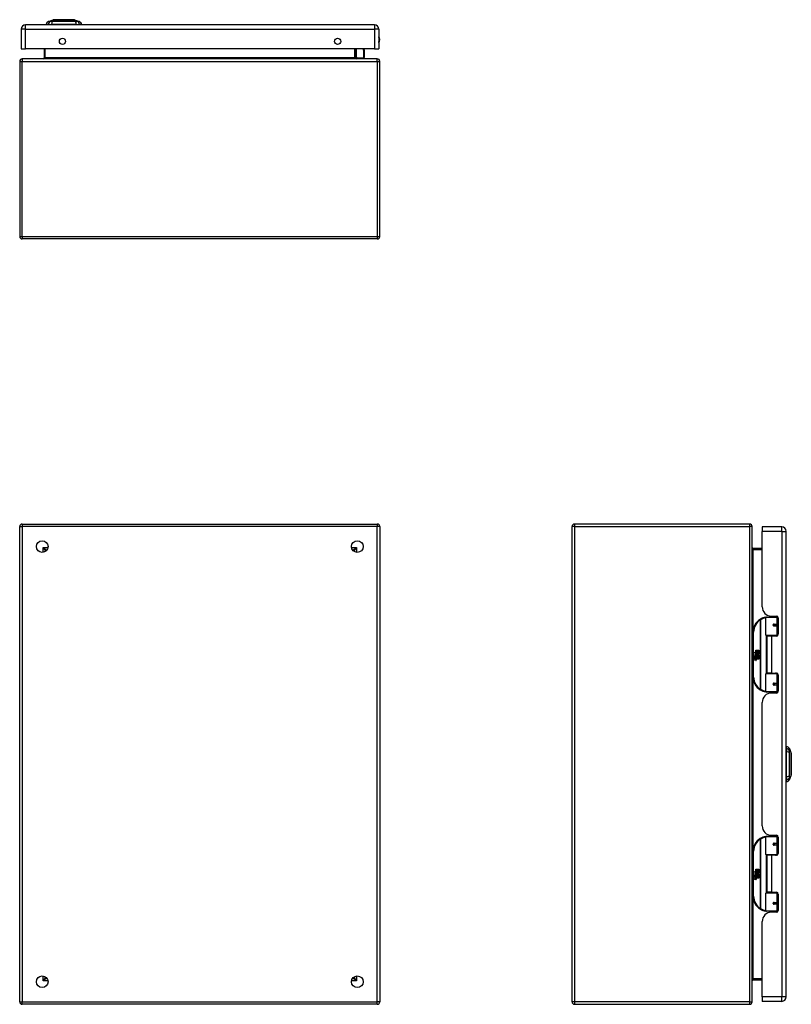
# Model space of a CAD drawing. Header units: inches. Extents: x 9.2 to 84.3, y 6 to 56.3.
# Tile 2 of 4: x 9.2 to 34.9, y 23.5 to 56.3. Entities that reach past the tile are written whole.
import ezdxf

# ---------------------------------------------------------------- set-up
doc = ezdxf.new("R2010")
doc.units = ezdxf.units.IN
doc.header["$MEASUREMENT"] = 0
doc.layers.add('Visible Edges(ANSI)', color=7, linetype='Continuous', lineweight=25)
doc.layers.add('Visible Tangent Edges(ANSI)', color=7, linetype='Continuous', lineweight=25)

msp = doc.modelspace()

# ---------------------------------------------------------------- linework, layer by layer
at = {"layer": 'Visible Edges(ANSI)'}
for p, q in [((20.977, 56.135), (9.351, 56.135)), ((10.106, 56.151), (10.038, 56.151)), ((10.106, 56.151), (10.217, 56.151)), ((10.112, 56.244), (10.272, 56.306)), ((11.04, 56.151), (10.217, 56.151)), ((10.986, 56.306), (11.145, 56.244)), ((11.04, 56.151), (11.151, 56.151)), ((11.219, 56.151), (11.151, 56.151)), ((9.205, 55.989), (9.205, 55.335)), ((21.123, 55.989), (21.123, 55.335)), ((9.205, 55.335), (9.351, 55.335)), ((20.977, 55.335), (9.351, 55.335)), ((9.967, 55.335), (9.967, 55.032)), ((20.341, 55.032), (20.341, 55.335)), ((20.625, 55.335), (20.636, 55.278)), ((20.636, 55.275), (20.636, 55.051)), ((20.977, 55.335), (21.123, 55.335)), ((9.154, 54.917), (9.154, 49.085)), ((21.07, 55.001), (9.238, 55.001)), ((20.387, 55.037), (20.347, 55.076)), ((20.401, 55.031), (20.617, 55.031)), ((21.154, 49.085), (21.154, 54.917)), ((21.07, 49.001), (9.238, 49.001)), ((9.154, 23.588), (9.154, 39.42)), ((9.238, 39.504), (21.07, 39.504)), ((21.154, 39.42), (21.154, 23.588)), ((27.559, 23.588), (27.559, 39.42)), ((33.475, 39.504), (27.643, 39.504)), ((33.559, 23.588), (33.559, 39.42)), ((33.893, 39.406), (33.893, 39.26)), ((34.547, 39.406), (33.893, 39.406)), ((33.893, 36.749), (33.893, 39.26)), ((34.693, 23.749), (34.693, 39.26)), ((10.02, 38.607), (10.02, 38.597)), ((10.061, 38.638), (10.051, 38.638)), ((20.257, 38.638), (20.248, 38.638)), ((20.288, 38.607), (20.288, 38.597)), ((33.893, 38.691), (33.59, 38.691)), ((34.138, 36.444), (34.138, 36.406)), ((34.205, 36.437), (34.371, 36.437)), ((34.264, 36.437), (34.264, 36.406)), ((34.014, 35.801), (34.014, 36.386)), ((34.034, 36.406), (34.363, 36.406)), ((34.281, 36.161), (34.281, 36.159)), ((34.286, 36.16), (34.281, 36.16)), ((34.373, 36.162), (34.286, 36.162)), ((34.286, 36.118), (34.373, 36.118)), ((34.288, 36.159), (34.288, 36.161)), ((34.289, 36.12), (34.289, 36.118)), ((34.422, 36.406), (34.363, 36.406)), ((34.373, 36.162), (34.43, 36.162)), ((34.43, 36.118), (34.373, 36.118)), ((34.422, 36.406), (34.423, 36.406)), ((34.43, 36.378), (34.43, 35.83)), ((33.589, 35.906), (33.589, 34.406)), ((34.367, 35.786), (34.03, 35.786)), ((34.201, 35.771), (34.048, 35.771)), ((34.048, 35.771), (34.048, 34.54)), ((34.106, 35.786), (34.106, 35.771)), ((34.371, 35.771), (34.201, 35.771)), ((34.297, 35.786), (34.297, 35.771)), ((34.367, 35.786), (34.41, 35.786)), ((33.629, 35.233), (33.677, 35.209)), ((33.675, 35.19), (33.629, 35.233)), ((33.643, 35.11), (33.671, 35.086)), ((33.643, 35.094), (33.643, 35.11)), ((33.655, 35.116), (33.646, 35.116)), ((33.661, 35.188), (33.675, 35.19)), ((33.705, 35.156), (33.661, 35.188)), ((33.667, 35.109), (33.667, 35.146)), ((33.671, 35.086), (33.698, 35.1)), ((33.676, 35.144), (33.676, 35.12)), ((33.677, 35.306), (33.709, 35.306)), ((33.677, 35.209), (33.677, 35.306)), ((33.68, 35.207), (33.709, 35.192)), ((33.709, 35.207), (33.68, 35.207)), ((33.694, 35.149), (33.705, 35.156)), ((33.698, 35.1), (33.698, 35.083)), ((33.709, 35.192), (33.699, 35.19)), ((33.699, 35.19), (33.727, 35.17)), ((33.701, 35.103), (33.78, 35.103)), ((33.701, 35.081), (33.701, 35.103)), ((33.731, 35.14), (33.702, 35.119)), ((33.709, 35.306), (33.709, 35.207)), ((33.713, 35.306), (33.745, 35.306)), ((33.713, 35.207), (33.713, 35.306)), ((33.745, 35.207), (33.713, 35.207)), ((33.727, 35.17), (33.781, 35.207)), ((33.78, 35.103), (33.731, 35.14)), ((33.745, 35.306), (33.745, 35.207)), ((33.75, 35.207), (33.75, 35.306)), ((33.75, 35.306), (33.782, 35.306)), ((33.781, 35.207), (33.75, 35.207)), ((33.782, 35.172), (33.756, 35.154)), ((33.756, 35.154), (33.782, 35.14)), ((33.782, 35.306), (33.782, 35.172)), ((33.782, 35.14), (33.782, 35.073)), ((33.663, 35.081), (33.643, 35.094)), ((33.643, 35.071), (33.663, 35.078)), ((33.643, 35.055), (33.643, 35.071)), ((33.672, 35.068), (33.643, 35.055)), ((33.643, 35.048), (33.698, 35.038)), ((33.643, 35.034), (33.643, 35.048)), ((33.666, 35.03), (33.643, 35.034)), ((33.643, 35.014), (33.678, 35.008)), ((33.643, 35.001), (33.643, 35.014)), ((33.666, 34.997), (33.643, 35.001)), ((33.643, 34.98), (33.678, 34.974)), ((33.643, 34.967), (33.643, 34.98)), ((33.678, 34.96), (33.643, 34.967)), ((33.663, 35.078), (33.663, 35.081)), ((33.698, 35.044), (33.672, 35.068)), ((33.698, 35.083), (33.68, 35.076)), ((33.68, 35.076), (33.68, 35.073)), ((33.68, 35.073), (33.698, 35.06)), ((33.683, 35.073), (33.701, 35.081)), ((33.782, 35.073), (33.683, 35.073)), ((33.688, 35.027), (33.688, 35.025)), ((33.698, 35.027), (33.688, 35.027)), ((33.691, 35.069), (33.782, 35.069)), ((33.701, 35.062), (33.691, 35.069)), ((33.695, 35.024), (33.701, 35.023)), ((33.698, 35.06), (33.698, 35.044)), ((33.698, 35.038), (33.698, 35.027)), ((33.701, 35.04), (33.701, 35.062)), ((33.782, 35.04), (33.701, 35.04)), ((33.701, 35.035), (33.782, 35.035)), ((33.701, 35.023), (33.701, 35.035)), ((33.782, 35.006), (33.702, 35.006)), ((33.782, 35.069), (33.782, 35.04)), ((33.782, 35.035), (33.782, 35.006)), ((34.014, 33.925), (34.014, 34.51)), ((34.03, 34.526), (34.367, 34.526)), ((34.201, 34.54), (34.048, 34.54)), ((34.106, 34.526), (34.106, 34.54)), ((34.201, 34.54), (34.371, 34.54)), ((34.297, 34.526), (34.297, 34.54)), ((34.41, 34.526), (34.367, 34.526)), ((34.43, 34.481), (34.43, 33.934)), ((34.281, 34.15), (34.281, 34.152)), ((34.281, 34.152), (34.286, 34.152)), ((34.373, 34.193), (34.286, 34.193)), ((34.286, 34.15), (34.373, 34.15)), ((34.288, 34.152), (34.288, 34.15)), ((34.289, 34.191), (34.289, 34.193)), ((34.373, 34.193), (34.43, 34.193)), ((34.43, 34.15), (34.373, 34.15)), ((34.363, 33.906), (34.034, 33.906)), ((34.138, 33.867), (34.138, 33.906)), ((34.371, 33.875), (34.205, 33.875)), ((34.264, 33.875), (34.264, 33.906)), ((34.363, 33.906), (34.422, 33.906)), ((34.423, 33.906), (34.422, 33.906)), ((33.893, 29.446), (33.893, 33.563)), ((34.709, 32.027), (34.709, 32.095)), ((34.709, 32.027), (34.709, 31.916)), ((34.709, 31.093), (34.709, 31.916)), ((34.801, 32.021), (34.864, 31.861)), ((34.709, 31.093), (34.709, 30.982)), ((34.709, 30.914), (34.709, 30.982)), ((34.864, 31.148), (34.801, 30.988)), ((34.014, 28.498), (34.014, 29.083)), ((34.034, 29.103), (34.363, 29.103)), ((34.138, 29.141), (34.138, 29.103)), ((34.205, 29.134), (34.371, 29.134)), ((34.264, 29.134), (34.264, 29.103)), ((34.422, 29.103), (34.363, 29.103)), ((34.422, 29.103), (34.423, 29.103)), ((34.43, 29.075), (34.43, 28.527)), ((33.589, 28.603), (33.589, 27.103)), ((34.281, 28.858), (34.281, 28.856)), ((34.286, 28.857), (34.281, 28.857)), ((34.373, 28.859), (34.286, 28.859)), ((34.286, 28.815), (34.373, 28.815)), ((34.288, 28.856), (34.288, 28.858)), ((34.289, 28.817), (34.289, 28.815)), ((34.373, 28.859), (34.43, 28.859)), ((34.43, 28.815), (34.373, 28.815)), ((34.367, 28.483), (34.03, 28.483)), ((34.201, 28.468), (34.048, 28.468)), ((34.048, 28.468), (34.048, 27.237)), ((34.106, 28.483), (34.106, 28.468)), ((34.371, 28.468), (34.201, 28.468)), ((34.297, 28.483), (34.297, 28.468)), ((34.367, 28.483), (34.41, 28.483)), ((33.629, 27.93), (33.677, 27.906)), ((33.675, 27.887), (33.629, 27.93)), ((33.661, 27.885), (33.675, 27.887)), ((33.705, 27.853), (33.661, 27.885)), ((33.677, 28.003), (33.709, 28.003)), ((33.677, 27.906), (33.677, 28.003)), ((33.68, 27.904), (33.709, 27.889)), ((33.709, 27.904), (33.68, 27.904)), ((33.709, 27.889), (33.699, 27.887)), ((33.699, 27.887), (33.727, 27.867)), ((33.709, 28.003), (33.709, 27.904)), ((33.713, 28.003), (33.745, 28.003)), ((33.713, 27.904), (33.713, 28.003)), ((33.745, 27.904), (33.713, 27.904)), ((33.727, 27.867), (33.781, 27.904)), ((33.745, 28.003), (33.745, 27.904)), ((33.75, 27.904), (33.75, 28.003)), ((33.75, 28.003), (33.782, 28.003)), ((33.781, 27.904), (33.75, 27.904)), ((33.782, 28.003), (33.782, 27.869)), ((33.643, 27.807), (33.671, 27.783)), ((33.643, 27.791), (33.643, 27.807)), ((33.663, 27.778), (33.643, 27.791)), ((33.643, 27.768), (33.663, 27.775)), ((33.643, 27.752), (33.643, 27.768)), ((33.672, 27.765), (33.643, 27.752)), ((33.643, 27.745), (33.698, 27.735)), ((33.643, 27.731), (33.643, 27.745)), ((33.666, 27.727), (33.643, 27.731)), ((33.643, 27.711), (33.678, 27.705)), ((33.643, 27.698), (33.643, 27.711)), ((33.666, 27.694), (33.643, 27.698)), ((33.643, 27.677), (33.678, 27.671)), ((33.643, 27.664), (33.643, 27.677)), ((33.678, 27.657), (33.643, 27.664)), ((33.655, 27.813), (33.646, 27.813)), ((33.663, 27.775), (33.663, 27.778)), ((33.667, 27.806), (33.667, 27.843)), ((33.671, 27.783), (33.698, 27.797)), ((33.698, 27.741), (33.672, 27.765)), ((33.676, 27.841), (33.676, 27.817)), ((33.698, 27.78), (33.68, 27.773)), ((33.68, 27.773), (33.68, 27.77)), ((33.68, 27.77), (33.698, 27.757)), ((33.683, 27.77), (33.701, 27.778)), ((33.782, 27.77), (33.683, 27.77)), ((33.688, 27.724), (33.688, 27.722)), ((33.698, 27.724), (33.688, 27.724)), ((33.691, 27.766), (33.782, 27.766)), ((33.701, 27.759), (33.691, 27.766)), ((33.694, 27.846), (33.705, 27.853)), ((33.695, 27.721), (33.701, 27.72)), ((33.698, 27.797), (33.698, 27.78)), ((33.698, 27.757), (33.698, 27.741)), ((33.698, 27.735), (33.698, 27.724)), ((33.701, 27.8), (33.78, 27.8)), ((33.701, 27.778), (33.701, 27.8)), ((33.701, 27.737), (33.701, 27.759)), ((33.782, 27.737), (33.701, 27.737)), ((33.701, 27.732), (33.782, 27.732)), ((33.701, 27.72), (33.701, 27.732)), ((33.731, 27.837), (33.702, 27.816)), ((33.782, 27.703), (33.702, 27.703)), ((33.78, 27.8), (33.731, 27.837)), ((33.782, 27.869), (33.756, 27.851)), ((33.756, 27.851), (33.782, 27.837)), ((33.782, 27.837), (33.782, 27.77)), ((33.782, 27.766), (33.782, 27.737)), ((33.782, 27.732), (33.782, 27.703)), ((34.201, 27.237), (34.048, 27.237)), ((34.106, 27.223), (34.106, 27.237)), ((34.201, 27.237), (34.371, 27.237)), ((34.297, 27.223), (34.297, 27.237)), ((34.014, 26.622), (34.014, 27.207)), ((34.03, 27.223), (34.367, 27.223)), ((34.41, 27.223), (34.367, 27.223)), ((34.43, 27.178), (34.43, 26.631)), ((34.363, 26.603), (34.034, 26.603)), ((34.138, 26.564), (34.138, 26.603)), ((34.371, 26.572), (34.205, 26.572)), ((34.264, 26.572), (34.264, 26.603)), ((34.281, 26.847), (34.281, 26.849)), ((34.281, 26.849), (34.286, 26.849)), ((34.373, 26.89), (34.286, 26.89)), ((34.286, 26.847), (34.373, 26.847)), ((34.288, 26.849), (34.288, 26.847)), ((34.289, 26.888), (34.289, 26.89)), ((34.363, 26.603), (34.422, 26.603)), ((34.373, 26.89), (34.43, 26.89)), ((34.43, 26.847), (34.373, 26.847)), ((34.423, 26.603), (34.422, 26.603)), ((33.893, 23.749), (33.893, 26.26)), ((10.02, 24.411), (10.02, 24.401)), ((10.051, 24.37), (10.061, 24.37)), ((20.248, 24.37), (20.257, 24.37)), ((20.288, 24.411), (20.288, 24.401)), ((33.59, 24.317), (33.893, 24.317)), ((33.893, 23.749), (33.893, 23.603)), ((21.07, 23.504), (9.238, 23.504)), ((27.643, 23.504), (33.475, 23.504)), ((34.547, 23.603), (33.893, 23.603))]:
    msp.add_line(p, q, dxfattribs=at)
at = {"layer": 'Visible Edges(ANSI)', "flags": 128}
for points in [[(10.984, 56.306), (10.983, 56.306), (10.982, 56.306), (10.98, 56.306), (10.977, 56.306), (10.973, 56.306), (10.969, 56.306), (10.963, 56.306), (10.957, 56.306), (10.95, 56.306), (10.942, 56.306), (10.933, 56.306), (10.924, 56.306), (10.914, 56.306), (10.903, 56.306), (10.892, 56.306), (10.88, 56.306), (10.867, 56.306), (10.854, 56.306), (10.84, 56.306), (10.826, 56.306), (10.812, 56.306), (10.796, 56.306), (10.781, 56.306), (10.765, 56.306), (10.748, 56.306), (10.732, 56.306), (10.715, 56.306), (10.698, 56.306), (10.681, 56.306), (10.664, 56.306), (10.646, 56.306), (10.629, 56.306), (10.611, 56.306), (10.594, 56.306), (10.576, 56.306), (10.559, 56.306), (10.542, 56.306), (10.525, 56.306), (10.509, 56.306), (10.492, 56.306), (10.476, 56.306), (10.461, 56.306), (10.446, 56.306), (10.431, 56.306), (10.417, 56.306), (10.403, 56.306), (10.39, 56.306), (10.377, 56.306), (10.365, 56.306), (10.354, 56.306), (10.343, 56.306), (10.333, 56.306), (10.324, 56.306), (10.315, 56.306), (10.308, 56.306), (10.3, 56.306), (10.294, 56.306), (10.289, 56.306), (10.284, 56.306), (10.28, 56.306), (10.277, 56.306), (10.275, 56.306), (10.274, 56.306), (10.274, 56.306)], [(34.021, 36.401), (34.021, 36.401), (34.02, 36.401), (34.02, 36.401), (34.02, 36.401), (34.02, 36.401), (34.019, 36.401), (34.019, 36.401), (34.019, 36.401), (34.019, 36.401), (34.018, 36.401), (34.018, 36.401), (34.018, 36.401), (34.018, 36.401), (34.017, 36.4), (34.017, 36.4), (34.017, 36.4), (34.017, 36.4), (34.016, 36.4), (34.016, 36.4), (34.016, 36.4), (34.016, 36.4), (34.015, 36.4), (34.015, 36.4), (34.015, 36.4)], [(34.286, 36.118), (34.283, 36.118), (34.281, 36.119), (34.278, 36.12), (34.276, 36.121), (34.273, 36.122), (34.271, 36.124), (34.269, 36.126), (34.268, 36.129), (34.266, 36.131), (34.265, 36.134), (34.265, 36.137), (34.264, 36.14), (34.265, 36.143), (34.265, 36.146), (34.266, 36.148), (34.267, 36.151), (34.269, 36.153), (34.271, 36.156), (34.273, 36.157), (34.276, 36.159), (34.278, 36.16), (34.281, 36.161), (34.283, 36.161), (34.286, 36.162)], [(34.333, 35.771), (34.336, 35.772), (34.339, 35.773), (34.342, 35.775), (34.345, 35.776), (34.348, 35.777), (34.351, 35.777), (34.354, 35.778), (34.357, 35.779), (34.36, 35.78), (34.364, 35.781), (34.367, 35.781), (34.37, 35.782), (34.373, 35.783), (34.376, 35.783), (34.379, 35.784), (34.382, 35.784), (34.385, 35.784), (34.388, 35.785), (34.391, 35.785), (34.395, 35.785), (34.398, 35.785), (34.401, 35.785), (34.404, 35.786), (34.407, 35.786)], [(34.407, 34.526), (34.404, 34.526), (34.401, 34.526), (34.398, 34.526), (34.395, 34.526), (34.391, 34.526), (34.388, 34.527), (34.385, 34.527), (34.382, 34.527), (34.379, 34.528), (34.376, 34.528), (34.373, 34.529), (34.37, 34.529), (34.367, 34.53), (34.364, 34.531), (34.36, 34.531), (34.357, 34.532), (34.354, 34.533), (34.351, 34.534), (34.348, 34.535), (34.345, 34.536), (34.342, 34.537), (34.339, 34.538), (34.336, 34.539), (34.333, 34.54)], [(34.286, 34.15), (34.283, 34.15), (34.281, 34.15), (34.278, 34.151), (34.276, 34.152), (34.273, 34.154), (34.271, 34.156), (34.269, 34.158), (34.267, 34.16), (34.266, 34.163), (34.265, 34.166), (34.265, 34.168), (34.264, 34.171), (34.265, 34.174), (34.265, 34.177), (34.266, 34.18), (34.268, 34.183), (34.269, 34.185), (34.271, 34.187), (34.273, 34.189), (34.276, 34.19), (34.278, 34.192), (34.281, 34.192), (34.283, 34.193), (34.286, 34.193)], [(34.015, 33.911), (34.015, 33.911), (34.015, 33.911), (34.016, 33.911), (34.016, 33.911), (34.016, 33.911), (34.016, 33.911), (34.017, 33.911), (34.017, 33.911), (34.017, 33.911), (34.017, 33.911), (34.018, 33.911), (34.018, 33.911), (34.018, 33.911), (34.018, 33.911), (34.019, 33.911), (34.019, 33.911), (34.019, 33.911), (34.019, 33.91), (34.02, 33.91), (34.02, 33.91), (34.02, 33.91), (34.02, 33.91), (34.021, 33.91), (34.021, 33.91)], [(34.864, 31.15), (34.864, 31.15), (34.864, 31.151), (34.864, 31.153), (34.864, 31.156), (34.864, 31.16), (34.864, 31.165), (34.864, 31.17), (34.864, 31.177), (34.864, 31.184), (34.864, 31.191), (34.864, 31.2), (34.864, 31.209), (34.864, 31.219), (34.864, 31.23), (34.864, 31.241), (34.864, 31.253), (34.864, 31.266), (34.864, 31.279), (34.864, 31.293), (34.864, 31.307), (34.864, 31.322), (34.864, 31.337), (34.864, 31.352), (34.864, 31.368), (34.864, 31.385), (34.864, 31.401), (34.864, 31.418), (34.864, 31.435), (34.864, 31.452), (34.864, 31.47), (34.864, 31.487), (34.864, 31.505), (34.864, 31.522), (34.864, 31.539), (34.864, 31.557), (34.864, 31.574), (34.864, 31.591), (34.864, 31.608), (34.864, 31.624), (34.864, 31.641), (34.864, 31.657), (34.864, 31.672), (34.864, 31.688), (34.864, 31.702), (34.864, 31.717), (34.864, 31.73), (34.864, 31.743), (34.864, 31.756), (34.864, 31.768), (34.864, 31.779), (34.864, 31.79), (34.864, 31.8), (34.864, 31.809), (34.864, 31.818), (34.864, 31.826), (34.864, 31.833), (34.864, 31.839), (34.864, 31.844), (34.864, 31.849), (34.864, 31.853), (34.864, 31.856), (34.864, 31.858), (34.864, 31.859), (34.864, 31.86)], [(34.021, 29.098), (34.021, 29.098), (34.02, 29.098), (34.02, 29.098), (34.02, 29.098), (34.02, 29.098), (34.019, 29.098), (34.019, 29.098), (34.019, 29.098), (34.019, 29.098), (34.018, 29.098), (34.018, 29.098), (34.018, 29.098), (34.018, 29.098), (34.017, 29.097), (34.017, 29.097), (34.017, 29.097), (34.017, 29.097), (34.016, 29.097), (34.016, 29.097), (34.016, 29.097), (34.016, 29.097), (34.015, 29.097), (34.015, 29.097), (34.015, 29.097)], [(34.286, 28.815), (34.283, 28.815), (34.281, 28.816), (34.278, 28.817), (34.276, 28.818), (34.273, 28.819), (34.271, 28.821), (34.269, 28.823), (34.268, 28.826), (34.266, 28.828), (34.265, 28.831), (34.265, 28.834), (34.264, 28.837), (34.265, 28.84), (34.265, 28.843), (34.266, 28.845), (34.267, 28.848), (34.269, 28.85), (34.271, 28.853), (34.273, 28.854), (34.276, 28.856), (34.278, 28.857), (34.281, 28.858), (34.283, 28.858), (34.286, 28.859)], [(34.333, 28.468), (34.336, 28.469), (34.339, 28.47), (34.342, 28.472), (34.345, 28.473), (34.348, 28.474), (34.351, 28.474), (34.354, 28.475), (34.357, 28.476), (34.36, 28.477), (34.364, 28.478), (34.367, 28.478), (34.37, 28.479), (34.373, 28.48), (34.376, 28.48), (34.379, 28.481), (34.382, 28.481), (34.385, 28.481), (34.388, 28.482), (34.391, 28.482), (34.395, 28.482), (34.398, 28.482), (34.401, 28.482), (34.404, 28.483), (34.407, 28.483)], [(34.407, 27.223), (34.404, 27.223), (34.401, 27.223), (34.398, 27.223), (34.395, 27.223), (34.391, 27.223), (34.388, 27.224), (34.385, 27.224), (34.382, 27.224), (34.379, 27.225), (34.376, 27.225), (34.373, 27.226), (34.37, 27.226), (34.367, 27.227), (34.364, 27.228), (34.36, 27.228), (34.357, 27.229), (34.354, 27.23), (34.351, 27.231), (34.348, 27.232), (34.345, 27.233), (34.342, 27.234), (34.339, 27.235), (34.336, 27.236), (34.333, 27.237)], [(34.015, 26.608), (34.015, 26.608), (34.015, 26.608), (34.016, 26.608), (34.016, 26.608), (34.016, 26.608), (34.016, 26.608), (34.017, 26.608), (34.017, 26.608), (34.017, 26.608), (34.017, 26.608), (34.018, 26.608), (34.018, 26.608), (34.018, 26.608), (34.018, 26.608), (34.019, 26.608), (34.019, 26.608), (34.019, 26.608), (34.019, 26.607), (34.02, 26.607), (34.02, 26.607), (34.02, 26.607), (34.02, 26.607), (34.021, 26.607), (34.021, 26.607)], [(34.286, 26.847), (34.283, 26.847), (34.281, 26.847), (34.278, 26.848), (34.276, 26.849), (34.273, 26.851), (34.271, 26.853), (34.269, 26.855), (34.267, 26.857), (34.266, 26.86), (34.265, 26.863), (34.265, 26.865), (34.264, 26.868), (34.265, 26.871), (34.265, 26.874), (34.266, 26.877), (34.268, 26.88), (34.269, 26.882), (34.271, 26.884), (34.273, 26.886), (34.276, 26.887), (34.278, 26.889), (34.281, 26.889), (34.283, 26.89), (34.286, 26.89)]]:
    msp.add_lwpolyline(points, dxfattribs=at)
at = {"layer": 'Visible Edges(ANSI)'}
for centre, radius in [((10.58, 55.585), 0.102), ((19.748, 55.585), 0.102), ((9.904, 38.754), 0.195), ((20.404, 38.754), 0.195), ((34.286, 36.14), 0.0197), ((34.286, 34.171), 0.0197), ((34.286, 28.837), 0.0197), ((34.286, 26.868), 0.0197), ((9.904, 24.254), 0.195), ((20.404, 24.254), 0.195)]:
    msp.add_circle(centre, radius, dxfattribs=at)
for centre, radius, start, end in [((9.351, 55.989), 0.146, 90, 180), ((10.155, 56.134), 0.118, 111.2505, 171.3991), ((10.097, 56.159), 0.0394, 191.537, 216.8699), ((10.274, 56.301), 0.00492, 90.2088, 111.2505), ((10.984, 56.301), 0.00492, 68.7495, 89.7912), ((11.102, 56.134), 0.118, 8.6009, 68.7495), ((11.16, 56.159), 0.0394, 323.1301, 348.463), ((20.977, 55.989), 0.146, 0, 90), ((20.97, 55.643), 0.187, 324.6864, 35.3136), ((20.617, 55.275), 0.0197, 0, 10.9409), ((9.238, 54.917), 0.084, 90, 180), ((9.936, 55.032), 0.031, 270, 0), ((20.361, 55.09), 0.0197, 180, 225), ((20.372, 55.032), 0.031, 180, 270), ((20.401, 55.051), 0.0197, 225, 270), ((20.617, 55.051), 0.0197, 270, 0), ((21.07, 54.917), 0.084, 0, 90), ((9.238, 49.085), 0.084, 180, 270), ((21.07, 49.085), 0.084, 270, 0), ((9.238, 39.42), 0.084, 90, 180), ((21.07, 39.42), 0.084, 0, 90), ((27.643, 39.42), 0.084, 90, 180), ((33.475, 39.42), 0.084, 0, 90), ((34.547, 39.26), 0.146, 0, 90), ((33.59, 38.722), 0.031, 180, 270), ((10.051, 38.607), 0.031, 90, 180), ((20.257, 38.607), 0.031, 0, 90), ((34.205, 36.749), 0.312, 180, 270), ((34.371, 36.378), 0.0591, 0, 90), ((34.089, 35.906), 0.5, 122.2377, 180), ((34.089, 35.906), 0.5, 98.5081, 122.2377), ((34.034, 36.386), 0.0197, 90, 180), ((34.286, 36.14), 0.0217, 279.147, 90), ((34.03, 35.801), 0.0157, 180, 270), ((34.371, 35.83), 0.0591, 270, 0), ((33.704, 35.134), 0.0607, 171.5605, 197.3343), ((33.664, 35.14), 0.0197, 86.5646, 171.5605), ((33.683, 35.127), 0.0307, 154.6784, 202.5609), ((33.664, 35.137), 0.0096, 73.5261, 154.6784), ((33.662, 35.12), 0.0398, 44.1684, 86.5646), ((33.679, 35.135), 0.0282, 246.1555, 293.8445), ((33.674, 35.128), 0.0168, 19.3797, 82.9975), ((33.681, 35.129), 0.00955, 241.4547, 321.1652), ((33.68, 35.129), 0.0109, 321.1652, 19.3797), ((33.684, 35.123), 0.0152, 293.8445, 355.0802), ((33.669, 35.127), 0.0299, 350.4085, 44.1684), ((33.669, 35.127), 0.033, 347.079, 43.1785), ((33.658, 34.985), 0.0465, 57.5992, 80), ((33.659, 34.951), 0.0465, 58.5584, 80.8257), ((33.68, 35.02), 0.0123, 260, 293.5571), ((33.68, 34.986), 0.0123, 259.9922, 293.5487), ((33.683, 34.989), 0.0288, 259, 288.4748), ((33.676, 35.013), 0.0126, 6.03, 57.5992), ((33.676, 34.98), 0.0126, 6.1027, 57.6083), ((33.683, 35.014), 0.006, 293.5571, 6.03), ((33.683, 34.98), 0.006, 293.5487, 6.1027), ((33.684, 35.022), 0.0288, 273.6169, 286.9928), ((33.675, 34.971), 0.0246, 359.6788, 63.9508), ((33.676, 35.004), 0.024, 359.4776, 57.4114), ((33.689, 35.004), 0.0101, 286.9928, 359.4776), ((33.689, 34.971), 0.0105, 288.4748, 359.6788), ((33.678, 35.006), 0.024, 358.7952, 46.5849), ((34.03, 34.51), 0.0157, 90, 180), ((34.371, 34.481), 0.0591, 0, 90), ((34.089, 34.406), 0.5, 180, 237.7623), ((34.286, 34.171), 0.0217, 270, 80.853), ((34.089, 34.406), 0.5, 237.7623, 261.4919), ((34.205, 33.563), 0.312, 90, 180), ((34.034, 33.925), 0.0197, 180, 270), ((34.371, 33.934), 0.0591, 270, 0), ((34.717, 32.036), 0.0394, 101.537, 126.8699), ((34.691, 31.978), 0.118, 21.2505, 81.3991), ((34.859, 31.86), 0.00492, 0.2088, 21.2505), ((34.717, 30.973), 0.0394, 233.1301, 258.463), ((34.691, 31.031), 0.118, 278.6009, 338.7495), ((34.859, 31.15), 0.00492, 338.7495, 359.7912), ((34.205, 29.446), 0.312, 180, 270), ((34.089, 28.603), 0.5, 122.2377, 180), ((34.089, 28.603), 0.5, 98.5081, 122.2377), ((34.034, 29.083), 0.0197, 90, 180), ((34.371, 29.075), 0.0591, 0, 90), ((34.286, 28.837), 0.0217, 279.147, 90), ((34.03, 28.498), 0.0157, 180, 270), ((34.371, 28.527), 0.0591, 270, 0), ((33.704, 27.831), 0.0607, 171.5605, 197.3343), ((33.664, 27.837), 0.0197, 86.5646, 171.5605), ((33.683, 27.824), 0.0307, 154.6784, 202.5609), ((33.664, 27.834), 0.0096, 73.5261, 154.6784), ((33.662, 27.817), 0.0398, 44.1684, 86.5646), ((33.658, 27.682), 0.0465, 57.5992, 80), ((33.659, 27.648), 0.0465, 58.5584, 80.8257), ((33.679, 27.832), 0.0282, 246.1555, 293.8445), ((33.674, 27.825), 0.0168, 19.3797, 82.9975), ((33.681, 27.826), 0.00955, 241.4547, 321.1652), ((33.68, 27.717), 0.0123, 260, 293.5571), ((33.68, 27.683), 0.0123, 259.9922, 293.5487), ((33.683, 27.686), 0.0288, 259, 288.4748), ((33.676, 27.71), 0.0126, 6.03, 57.5992), ((33.676, 27.677), 0.0126, 6.1027, 57.6083), ((33.683, 27.711), 0.006, 293.5571, 6.03), ((33.683, 27.677), 0.006, 293.5487, 6.1027), ((33.684, 27.719), 0.0288, 273.6169, 286.9928), ((33.675, 27.668), 0.0246, 359.6788, 63.9508), ((33.68, 27.826), 0.0109, 321.1652, 19.3797), ((33.676, 27.701), 0.024, 359.4776, 57.4114), ((33.684, 27.82), 0.0152, 293.8445, 355.0802), ((33.669, 27.824), 0.0299, 350.4085, 44.1684), ((33.689, 27.701), 0.0101, 286.9928, 359.4776), ((33.689, 27.668), 0.0105, 288.4748, 359.6788), ((33.669, 27.824), 0.033, 347.079, 43.1785), ((33.678, 27.703), 0.024, 358.7952, 46.5849), ((34.371, 27.178), 0.0591, 0, 90), ((34.089, 27.103), 0.5, 180, 237.7623), ((34.03, 27.207), 0.0157, 90, 180), ((34.089, 27.103), 0.5, 237.7623, 261.4919), ((34.205, 26.26), 0.312, 90, 180), ((34.034, 26.622), 0.0197, 180, 270), ((34.286, 26.868), 0.0217, 270, 80.853), ((34.371, 26.631), 0.0591, 270, 0), ((10.051, 24.401), 0.031, 180, 270), ((20.257, 24.401), 0.031, 270, 0), ((33.59, 24.286), 0.031, 90, 180), ((34.547, 23.749), 0.146, 270, 0), ((9.238, 23.588), 0.084, 180, 270), ((21.07, 23.588), 0.084, 270, 0), ((27.643, 23.588), 0.084, 180, 270), ((33.475, 23.588), 0.084, 270, 0)]:
    msp.add_arc(centre, radius, start, end, dxfattribs=at)
at = {"layer": 'Visible Tangent Edges(ANSI)'}
for p, q in [((9.351, 55.989), (9.351, 56.135)), ((10.112, 56.244), (10.272, 56.306)), ((20.977, 56.135), (20.977, 55.989)), ((9.351, 55.989), (9.205, 55.989)), ((9.351, 55.335), (9.351, 55.989)), ((9.351, 55.989), (20.977, 55.989)), ((20.977, 55.989), (20.977, 55.335)), ((21.123, 55.989), (20.977, 55.989)), ((9.998, 55.032), (9.998, 55.335)), ((20.31, 55.335), (20.31, 55.032)), ((20.361, 55.335), (20.361, 55.072)), ((20.617, 55.264), (20.604, 55.335)), ((20.617, 55.031), (20.617, 55.264)), ((9.154, 54.917), (9.238, 54.917)), ((9.238, 55.001), (9.238, 54.917)), ((9.238, 54.917), (21.07, 54.917)), ((9.238, 49.085), (9.238, 54.917)), ((9.998, 55.032), (9.967, 55.032)), ((20.31, 55.032), (9.998, 55.032)), ((20.31, 55.032), (20.341, 55.032)), ((20.361, 55.072), (20.401, 55.031)), ((21.07, 54.917), (21.07, 55.001)), ((21.07, 54.917), (21.154, 54.917)), ((21.07, 54.917), (21.07, 49.085)), ((9.154, 49.085), (9.238, 49.085)), ((9.238, 49.085), (9.238, 49.001)), ((9.238, 49.085), (21.07, 49.085)), ((21.07, 49.085), (21.07, 49.001)), ((21.07, 49.085), (21.154, 49.085)), ((9.154, 39.42), (9.238, 39.42)), ((9.238, 39.504), (9.238, 39.42)), ((21.07, 39.42), (9.238, 39.42)), ((9.238, 39.42), (9.238, 23.588)), ((21.07, 39.504), (21.07, 39.42)), ((21.154, 39.42), (21.07, 39.42)), ((21.07, 23.588), (21.07, 39.42)), ((27.643, 39.42), (27.559, 39.42)), ((27.643, 39.504), (27.643, 39.42)), ((27.643, 39.42), (33.475, 39.42)), ((27.643, 39.42), (27.643, 23.588)), ((33.475, 39.504), (33.475, 39.42)), ((33.475, 39.42), (33.475, 23.588)), ((33.559, 39.42), (33.475, 39.42)), ((34.547, 39.26), (34.547, 39.406)), ((34.547, 39.26), (33.893, 39.26)), ((34.547, 39.26), (34.547, 23.749)), ((34.547, 39.26), (34.693, 39.26)), ((9.936, 38.722), (10.051, 38.638)), ((10.02, 38.607), (9.936, 38.722)), ((9.936, 38.722), (10.097, 38.722)), ((9.936, 38.562), (9.936, 38.722)), ((20.212, 38.722), (20.372, 38.722)), ((20.257, 38.638), (20.372, 38.722)), ((20.372, 38.722), (20.288, 38.607)), ((20.372, 38.722), (20.372, 38.562)), ((33.59, 38.691), (33.59, 38.66)), ((33.59, 38.66), (33.893, 38.66)), ((33.59, 35.937), (33.59, 38.66)), ((34.406, 36.425), (34.406, 36.406)), ((33.822, 36.329), (33.833, 36.312)), ((33.833, 36.312), (33.833, 33.999)), ((33.833, 36.312), (33.836, 36.312)), ((33.836, 33.999), (33.836, 36.312)), ((34.382, 36.386), (34.014, 36.386)), ((34.291, 36.171), (34.382, 36.171)), ((34.382, 36.108), (34.291, 36.108)), ((34.382, 36.386), (34.43, 36.386)), ((34.382, 36.386), (34.382, 36.171)), ((34.43, 36.171), (34.382, 36.171)), ((34.382, 36.108), (34.382, 35.801)), ((34.382, 36.108), (34.43, 36.108)), ((33.589, 35.906), (33.609, 35.906)), ((33.609, 34.406), (33.609, 35.906)), ((34.014, 35.801), (34.382, 35.801)), ((34.021, 35.788), (34.021, 34.523)), ((34.201, 35.771), (34.201, 34.54)), ((34.423, 35.801), (34.382, 35.801)), ((34.406, 35.786), (34.406, 35.782)), ((34.382, 34.51), (34.014, 34.51)), ((34.382, 34.51), (34.423, 34.51)), ((34.382, 34.51), (34.382, 34.203)), ((34.406, 34.529), (34.406, 34.526)), ((33.609, 34.406), (33.589, 34.406)), ((33.59, 28.634), (33.59, 34.374)), ((34.291, 34.203), (34.382, 34.203)), ((34.382, 34.14), (34.291, 34.14)), ((34.43, 34.203), (34.382, 34.203)), ((34.382, 34.14), (34.382, 33.925)), ((34.382, 34.14), (34.43, 34.14)), ((33.833, 33.999), (33.822, 33.983)), ((33.836, 33.999), (33.833, 33.999)), ((34.014, 33.925), (34.382, 33.925)), ((34.43, 33.925), (34.382, 33.925)), ((34.406, 33.906), (34.406, 33.886)), ((33.822, 29.026), (33.833, 29.009)), ((33.833, 29.009), (33.833, 26.696)), ((33.833, 29.009), (33.836, 29.009)), ((33.836, 26.696), (33.836, 29.009)), ((34.382, 29.083), (34.014, 29.083)), ((34.291, 28.868), (34.382, 28.868)), ((34.382, 29.083), (34.43, 29.083)), ((34.382, 29.083), (34.382, 28.868)), ((34.43, 28.868), (34.382, 28.868)), ((34.406, 29.122), (34.406, 29.103)), ((33.589, 28.603), (33.609, 28.603)), ((33.609, 27.103), (33.609, 28.603)), ((34.382, 28.805), (34.291, 28.805)), ((34.382, 28.805), (34.382, 28.498)), ((34.382, 28.805), (34.43, 28.805)), ((34.014, 28.498), (34.382, 28.498)), ((34.021, 28.485), (34.021, 27.22)), ((34.201, 28.468), (34.201, 27.237)), ((34.423, 28.498), (34.382, 28.498)), ((34.406, 28.483), (34.406, 28.479)), ((33.609, 27.103), (33.589, 27.103)), ((33.59, 24.348), (33.59, 27.071)), ((34.382, 27.207), (34.014, 27.207)), ((34.291, 26.9), (34.382, 26.9)), ((34.382, 27.207), (34.423, 27.207)), ((34.382, 27.207), (34.382, 26.9)), ((34.43, 26.9), (34.382, 26.9)), ((34.406, 27.226), (34.406, 27.223)), ((33.833, 26.696), (33.822, 26.68)), ((33.836, 26.696), (33.833, 26.696)), ((34.014, 26.622), (34.382, 26.622)), ((34.382, 26.837), (34.291, 26.837)), ((34.382, 26.837), (34.382, 26.622)), ((34.382, 26.837), (34.43, 26.837)), ((34.43, 26.622), (34.382, 26.622)), ((34.406, 26.603), (34.406, 26.583)), ((9.936, 24.286), (9.936, 24.446)), ((9.936, 24.286), (10.02, 24.401)), ((10.051, 24.37), (9.936, 24.286)), ((10.097, 24.286), (9.936, 24.286)), ((20.372, 24.286), (20.212, 24.286)), ((20.372, 24.286), (20.257, 24.37)), ((20.288, 24.401), (20.372, 24.286)), ((20.372, 24.446), (20.372, 24.286)), ((33.893, 24.348), (33.59, 24.348)), ((33.59, 24.317), (33.59, 24.348)), ((34.547, 23.749), (33.893, 23.749)), ((34.693, 23.749), (34.547, 23.749)), ((34.547, 23.603), (34.547, 23.749)), ((9.154, 23.588), (9.238, 23.588)), ((9.238, 23.504), (9.238, 23.588)), ((9.238, 23.588), (21.07, 23.588)), ((21.154, 23.588), (21.07, 23.588)), ((21.07, 23.504), (21.07, 23.588)), ((27.643, 23.588), (27.559, 23.588)), ((33.475, 23.588), (27.643, 23.588)), ((27.643, 23.588), (27.643, 23.504)), ((33.475, 23.588), (33.475, 23.504)), ((33.475, 23.588), (33.559, 23.588))]:
    msp.add_line(p, q, dxfattribs=at)
at = {"layer": 'Visible Tangent Edges(ANSI)', "flags": 128}
for points in [[(10.189, 56.245), (10.181, 56.245), (10.175, 56.245), (10.17, 56.245), (10.164, 56.245), (10.16, 56.245), (10.155, 56.245), (10.15, 56.245), (10.146, 56.245), (10.142, 56.245), (10.138, 56.244), (10.135, 56.244), (10.131, 56.244), (10.128, 56.244), (10.126, 56.244), (10.123, 56.244), (10.121, 56.244), (10.119, 56.244), (10.117, 56.244), (10.116, 56.244), (10.114, 56.244), (10.113, 56.244), (10.113, 56.244), (10.112, 56.244), (10.112, 56.244)], [(10.21, 56.245), (10.209, 56.245), (10.208, 56.245), (10.207, 56.245), (10.206, 56.245), (10.205, 56.245), (10.204, 56.245), (10.203, 56.245), (10.202, 56.245), (10.201, 56.245), (10.2, 56.245), (10.199, 56.245), (10.198, 56.245), (10.197, 56.245), (10.196, 56.245), (10.195, 56.245), (10.195, 56.245), (10.194, 56.245), (10.193, 56.245), (10.192, 56.245), (10.192, 56.245), (10.191, 56.245), (10.19, 56.245), (10.189, 56.245), (10.189, 56.245)], [(10.24, 56.245), (10.239, 56.245), (10.237, 56.245), (10.236, 56.245), (10.235, 56.245), (10.233, 56.245), (10.232, 56.245), (10.231, 56.245), (10.229, 56.245), (10.228, 56.245), (10.227, 56.245), (10.225, 56.245), (10.224, 56.245), (10.223, 56.245), (10.222, 56.245), (10.22, 56.245), (10.219, 56.245), (10.218, 56.245), (10.217, 56.245), (10.216, 56.245), (10.214, 56.245), (10.213, 56.245), (10.212, 56.245), (10.211, 56.245), (10.21, 56.245)], [(11.017, 56.245), (10.984, 56.245), (10.953, 56.245), (10.921, 56.245), (10.89, 56.245), (10.858, 56.244), (10.826, 56.244), (10.793, 56.244), (10.761, 56.244), (10.728, 56.244), (10.695, 56.244), (10.662, 56.244), (10.629, 56.244), (10.596, 56.244), (10.563, 56.244), (10.53, 56.244), (10.497, 56.244), (10.465, 56.244), (10.432, 56.244), (10.4, 56.244), (10.368, 56.245), (10.336, 56.245), (10.305, 56.245), (10.274, 56.245), (10.24, 56.245)], [(10.272, 56.306), (10.272, 56.306), (10.272, 56.306), (10.273, 56.306), (10.274, 56.306), (10.276, 56.306), (10.277, 56.306), (10.279, 56.306), (10.281, 56.306), (10.284, 56.306), (10.287, 56.306), (10.29, 56.306), (10.293, 56.306), (10.297, 56.306), (10.301, 56.306), (10.305, 56.306), (10.309, 56.306), (10.314, 56.306), (10.319, 56.306), (10.324, 56.306), (10.33, 56.306), (10.335, 56.306), (10.341, 56.306), (10.348, 56.306), (10.354, 56.306)], [(10.354, 56.306), (10.356, 56.306), (10.358, 56.306), (10.359, 56.306), (10.361, 56.306), (10.363, 56.306), (10.365, 56.306), (10.367, 56.306), (10.369, 56.306), (10.371, 56.306), (10.373, 56.306), (10.375, 56.306), (10.377, 56.306), (10.379, 56.306), (10.38, 56.306), (10.382, 56.306), (10.385, 56.306), (10.387, 56.306), (10.389, 56.306), (10.391, 56.306), (10.393, 56.306), (10.395, 56.306), (10.397, 56.306), (10.399, 56.306), (10.401, 56.306)], [(10.401, 56.306), (10.417, 56.306), (10.434, 56.306), (10.452, 56.306), (10.47, 56.306), (10.489, 56.306), (10.508, 56.306), (10.527, 56.306), (10.547, 56.306), (10.567, 56.306), (10.588, 56.306), (10.608, 56.306), (10.629, 56.306), (10.649, 56.306), (10.67, 56.306), (10.69, 56.306), (10.711, 56.306), (10.73, 56.306), (10.75, 56.306), (10.769, 56.306), (10.788, 56.306), (10.806, 56.306), (10.823, 56.306), (10.84, 56.306), (10.856, 56.306)], [(10.856, 56.306), (10.858, 56.306), (10.86, 56.306), (10.863, 56.306), (10.865, 56.306), (10.867, 56.306), (10.869, 56.306), (10.871, 56.306), (10.873, 56.306), (10.875, 56.306), (10.877, 56.306), (10.879, 56.306), (10.881, 56.306), (10.883, 56.306), (10.885, 56.306), (10.887, 56.306), (10.889, 56.306), (10.89, 56.306), (10.892, 56.306), (10.894, 56.306), (10.896, 56.306), (10.898, 56.306), (10.9, 56.306), (10.902, 56.306), (10.903, 56.306)], [(10.903, 56.306), (10.91, 56.306), (10.916, 56.306), (10.922, 56.306), (10.928, 56.306), (10.933, 56.306), (10.938, 56.306), (10.943, 56.306), (10.948, 56.306), (10.953, 56.306), (10.957, 56.306), (10.961, 56.306), (10.964, 56.306), (10.968, 56.306), (10.971, 56.306), (10.974, 56.306), (10.976, 56.306), (10.978, 56.306), (10.98, 56.306), (10.982, 56.306), (10.983, 56.306), (10.984, 56.306), (10.985, 56.306), (10.985, 56.306), (10.986, 56.306)], [(11.069, 56.245), (11.067, 56.245), (11.066, 56.245), (11.064, 56.245), (11.063, 56.245), (11.061, 56.245), (11.059, 56.245), (11.058, 56.245), (11.056, 56.245), (11.054, 56.245), (11.052, 56.245), (11.05, 56.245), (11.047, 56.245), (11.045, 56.245), (11.043, 56.245), (11.041, 56.245), (11.038, 56.245), (11.036, 56.245), (11.033, 56.245), (11.031, 56.245), (11.028, 56.245), (11.025, 56.245), (11.023, 56.245), (11.02, 56.245), (11.017, 56.245)], [(11.145, 56.244), (11.145, 56.244), (11.145, 56.244), (11.144, 56.244), (11.143, 56.244), (11.142, 56.244), (11.14, 56.244), (11.139, 56.244), (11.137, 56.244), (11.134, 56.244), (11.132, 56.244), (11.129, 56.244), (11.126, 56.244), (11.123, 56.244), (11.119, 56.244), (11.115, 56.245), (11.111, 56.245), (11.107, 56.245), (11.103, 56.245), (11.098, 56.245), (11.093, 56.245), (11.088, 56.245), (11.082, 56.245), (11.077, 56.245), (11.069, 56.245)], [(34.291, 36.171), (34.287, 36.171), (34.283, 36.17), (34.279, 36.169), (34.275, 36.168), (34.271, 36.165), (34.268, 36.163), (34.265, 36.16), (34.262, 36.156), (34.26, 36.152), (34.259, 36.148), (34.258, 36.144), (34.257, 36.14), (34.258, 36.136), (34.259, 36.131), (34.26, 36.127), (34.262, 36.124), (34.265, 36.12), (34.268, 36.117), (34.271, 36.114), (34.275, 36.112), (34.279, 36.111), (34.283, 36.109), (34.287, 36.109), (34.291, 36.108)], [(34.407, 35.786), (34.402, 35.786), (34.398, 35.785), (34.393, 35.785), (34.388, 35.785), (34.384, 35.785), (34.379, 35.785), (34.374, 35.784), (34.37, 35.784), (34.365, 35.784), (34.36, 35.783), (34.356, 35.783), (34.351, 35.782), (34.347, 35.782), (34.342, 35.781), (34.337, 35.78), (34.333, 35.78), (34.328, 35.779), (34.324, 35.778), (34.319, 35.777), (34.315, 35.776), (34.31, 35.775), (34.306, 35.774), (34.301, 35.773), (34.297, 35.772)], [(34.297, 34.539), (34.301, 34.538), (34.306, 34.537), (34.31, 34.536), (34.315, 34.535), (34.319, 34.534), (34.324, 34.533), (34.328, 34.532), (34.333, 34.532), (34.337, 34.531), (34.342, 34.53), (34.347, 34.53), (34.351, 34.529), (34.356, 34.529), (34.36, 34.528), (34.365, 34.528), (34.37, 34.527), (34.374, 34.527), (34.379, 34.527), (34.384, 34.526), (34.388, 34.526), (34.393, 34.526), (34.398, 34.526), (34.402, 34.526), (34.407, 34.526)], [(34.291, 34.203), (34.287, 34.203), (34.283, 34.202), (34.279, 34.201), (34.275, 34.199), (34.271, 34.197), (34.268, 34.194), (34.265, 34.191), (34.262, 34.188), (34.26, 34.184), (34.259, 34.18), (34.258, 34.176), (34.257, 34.171), (34.258, 34.167), (34.259, 34.163), (34.26, 34.159), (34.262, 34.155), (34.265, 34.152), (34.268, 34.149), (34.271, 34.146), (34.275, 34.144), (34.279, 34.142), (34.283, 34.141), (34.287, 34.14), (34.291, 34.14)], [(34.803, 31.945), (34.803, 31.953), (34.803, 31.958), (34.803, 31.964), (34.803, 31.969), (34.803, 31.974), (34.803, 31.978), (34.803, 31.983), (34.802, 31.987), (34.802, 31.991), (34.802, 31.995), (34.802, 31.999), (34.802, 32.002), (34.802, 32.005), (34.802, 32.008), (34.802, 32.01), (34.802, 32.013), (34.802, 32.015), (34.802, 32.016), (34.802, 32.018), (34.802, 32.019), (34.802, 32.02), (34.802, 32.021), (34.801, 32.021), (34.801, 32.021)], [(34.803, 31.116), (34.803, 31.15), (34.803, 31.181), (34.803, 31.212), (34.802, 31.244), (34.802, 31.276), (34.802, 31.308), (34.802, 31.34), (34.802, 31.373), (34.802, 31.406), (34.802, 31.438), (34.802, 31.471), (34.801, 31.504), (34.802, 31.537), (34.802, 31.57), (34.802, 31.603), (34.802, 31.636), (34.802, 31.669), (34.802, 31.701), (34.802, 31.733), (34.802, 31.765), (34.803, 31.797), (34.803, 31.829), (34.803, 31.86), (34.803, 31.893)], [(34.803, 31.893), (34.803, 31.896), (34.803, 31.899), (34.803, 31.901), (34.803, 31.904), (34.803, 31.907), (34.803, 31.909), (34.803, 31.912), (34.803, 31.914), (34.803, 31.917), (34.803, 31.919), (34.803, 31.921), (34.803, 31.923), (34.803, 31.926), (34.803, 31.928), (34.803, 31.93), (34.803, 31.932), (34.803, 31.933), (34.803, 31.935), (34.803, 31.937), (34.803, 31.939), (34.803, 31.94), (34.803, 31.942), (34.803, 31.943), (34.803, 31.945)], [(34.864, 31.861), (34.864, 31.861), (34.864, 31.861), (34.864, 31.86), (34.864, 31.859), (34.864, 31.858), (34.864, 31.856), (34.864, 31.854), (34.864, 31.852), (34.864, 31.849), (34.864, 31.847), (34.864, 31.844), (34.864, 31.84), (34.864, 31.837), (34.864, 31.833), (34.864, 31.828), (34.864, 31.824), (34.864, 31.819), (34.864, 31.814), (34.864, 31.809), (34.864, 31.804), (34.864, 31.798), (34.864, 31.792), (34.864, 31.786), (34.864, 31.779)], [(34.864, 31.779), (34.864, 31.777), (34.864, 31.776), (34.864, 31.774), (34.864, 31.772), (34.864, 31.77), (34.864, 31.768), (34.864, 31.766), (34.864, 31.765), (34.864, 31.763), (34.864, 31.761), (34.864, 31.759), (34.864, 31.757), (34.864, 31.755), (34.864, 31.753), (34.864, 31.751), (34.864, 31.749), (34.864, 31.747), (34.864, 31.745), (34.864, 31.743), (34.864, 31.741), (34.864, 31.739), (34.864, 31.736), (34.864, 31.734), (34.864, 31.732)], [(34.864, 31.732), (34.864, 31.716), (34.864, 31.699), (34.864, 31.682), (34.864, 31.663), (34.864, 31.645), (34.864, 31.626), (34.864, 31.606), (34.864, 31.586), (34.864, 31.566), (34.864, 31.546), (34.864, 31.525), (34.864, 31.504), (34.864, 31.484), (34.864, 31.463), (34.864, 31.443), (34.864, 31.423), (34.864, 31.403), (34.864, 31.383), (34.864, 31.364), (34.864, 31.346), (34.864, 31.327), (34.864, 31.31), (34.864, 31.293), (34.864, 31.277)], [(34.864, 31.277), (34.864, 31.275), (34.864, 31.273), (34.864, 31.271), (34.864, 31.269), (34.864, 31.267), (34.864, 31.264), (34.864, 31.262), (34.864, 31.26), (34.864, 31.258), (34.864, 31.256), (34.864, 31.254), (34.864, 31.252), (34.864, 31.25), (34.864, 31.249), (34.864, 31.247), (34.864, 31.245), (34.864, 31.243), (34.864, 31.241), (34.864, 31.239), (34.864, 31.237), (34.864, 31.235), (34.864, 31.234), (34.864, 31.232), (34.864, 31.23)], [(34.864, 31.23), (34.864, 31.224), (34.864, 31.217), (34.864, 31.211), (34.864, 31.206), (34.864, 31.2), (34.864, 31.195), (34.864, 31.19), (34.864, 31.185), (34.864, 31.181), (34.864, 31.177), (34.864, 31.173), (34.864, 31.169), (34.864, 31.166), (34.864, 31.163), (34.864, 31.16), (34.864, 31.157), (34.864, 31.155), (34.864, 31.153), (34.864, 31.151), (34.864, 31.15), (34.864, 31.149), (34.864, 31.148), (34.864, 31.148), (34.864, 31.148)], [(34.801, 30.988), (34.801, 30.988), (34.802, 30.989), (34.802, 30.989), (34.802, 30.99), (34.802, 30.991), (34.802, 30.993), (34.802, 30.995), (34.802, 30.997), (34.802, 30.999), (34.802, 31.002), (34.802, 31.004), (34.802, 31.007), (34.802, 31.011), (34.802, 31.014), (34.802, 31.018), (34.802, 31.022), (34.803, 31.026), (34.803, 31.031), (34.803, 31.035), (34.803, 31.04), (34.803, 31.046), (34.803, 31.051), (34.803, 31.056), (34.803, 31.065)], [(34.803, 31.065), (34.803, 31.066), (34.803, 31.067), (34.803, 31.069), (34.803, 31.071), (34.803, 31.072), (34.803, 31.074), (34.803, 31.076), (34.803, 31.078), (34.803, 31.08), (34.803, 31.082), (34.803, 31.084), (34.803, 31.086), (34.803, 31.088), (34.803, 31.09), (34.803, 31.093), (34.803, 31.095), (34.803, 31.097), (34.803, 31.1), (34.803, 31.103), (34.803, 31.105), (34.803, 31.108), (34.803, 31.11), (34.803, 31.113), (34.803, 31.116)], [(34.291, 28.868), (34.287, 28.868), (34.283, 28.867), (34.279, 28.866), (34.275, 28.865), (34.271, 28.862), (34.268, 28.86), (34.265, 28.857), (34.262, 28.853), (34.26, 28.849), (34.259, 28.845), (34.258, 28.841), (34.257, 28.837), (34.258, 28.833), (34.259, 28.828), (34.26, 28.824), (34.262, 28.821), (34.265, 28.817), (34.268, 28.814), (34.271, 28.811), (34.275, 28.809), (34.279, 28.808), (34.283, 28.806), (34.287, 28.806), (34.291, 28.805)], [(34.407, 28.483), (34.402, 28.483), (34.398, 28.482), (34.393, 28.482), (34.388, 28.482), (34.384, 28.482), (34.379, 28.482), (34.374, 28.481), (34.37, 28.481), (34.365, 28.481), (34.36, 28.48), (34.356, 28.48), (34.351, 28.479), (34.347, 28.479), (34.342, 28.478), (34.337, 28.477), (34.333, 28.477), (34.328, 28.476), (34.324, 28.475), (34.319, 28.474), (34.315, 28.473), (34.31, 28.472), (34.306, 28.471), (34.301, 28.47), (34.297, 28.469)], [(34.297, 27.236), (34.301, 27.235), (34.306, 27.234), (34.31, 27.233), (34.315, 27.232), (34.319, 27.231), (34.324, 27.23), (34.328, 27.229), (34.333, 27.229), (34.337, 27.228), (34.342, 27.227), (34.347, 27.227), (34.351, 27.226), (34.356, 27.226), (34.36, 27.225), (34.365, 27.225), (34.37, 27.224), (34.374, 27.224), (34.379, 27.224), (34.384, 27.223), (34.388, 27.223), (34.393, 27.223), (34.398, 27.223), (34.402, 27.223), (34.407, 27.223)], [(34.291, 26.9), (34.287, 26.9), (34.283, 26.899), (34.279, 26.898), (34.275, 26.896), (34.271, 26.894), (34.268, 26.891), (34.265, 26.888), (34.262, 26.885), (34.26, 26.881), (34.259, 26.877), (34.258, 26.873), (34.257, 26.868), (34.258, 26.864), (34.259, 26.86), (34.26, 26.856), (34.262, 26.852), (34.265, 26.849), (34.268, 26.846), (34.271, 26.843), (34.275, 26.841), (34.279, 26.839), (34.283, 26.838), (34.287, 26.837), (34.291, 26.837)]]:
    msp.add_lwpolyline(points, dxfattribs=at)
at = {"layer": 'Visible Tangent Edges(ANSI)'}
for centre, radius, start, end in [((10.274, 56.301), 0.00492, 90.2088, 111.2505), ((20.97, 55.643), 0.168, 335.7439, 24.2561), ((34.089, 35.906), 0.48, 122.2377, 180), ((34.093, 35.906), 0.48, 99.4349, 122.2377), ((34.089, 34.406), 0.48, 180, 237.7623), ((34.093, 34.406), 0.48, 237.7623, 260.5651), ((34.089, 28.603), 0.48, 122.2377, 180), ((34.093, 28.603), 0.48, 99.4349, 122.2377), ((34.089, 27.103), 0.48, 180, 237.7623), ((34.093, 27.103), 0.48, 237.7623, 260.5651)]:
    msp.add_arc(centre, radius, start, end, dxfattribs=at)
for centre, major_axis, ratio, start_param, end_param in [((10.216, 56.131), (0.016, 0.117), 0.948273, 0.391156, 1.528426), ((10.254, 56.131), (-0.005, 0.118), 0.314585, 0.249322, 1.386592), ((11.003, 56.131), (0.005, 0.118), 0.314585, 4.896593, 6.033863), ((11.041, 56.131), (-0.016, 0.117), 0.948273, 4.754759, 5.892029), ((20.617, 55.275), (0.0193, 0.0037), 0.526442, 4.610972, 6.283185), ((20.617, 55.275), (0.0197, 0), 0.533433, 4.712389, 6.283185), ((9.936, 55.032), (0.062, 0), 0.5, 4.712389, 6.283185), ((20.372, 55.032), (-0.062, 0), 0.5, 0, 1.570796), ((20.361, 55.09), (-0.0197, 0), 0.91745, 0, 1.570796), ((20.361, 55.09), (-0.0139, -0.0139), 0.852462, 0, 0.864875), ((33.59, 38.722), (0, -0.062), 0.5, 4.712389, 6.283185), ((33.833, 36.312), (-0.0105, 0.0167), 0.161367, 4.610972, 6.283185), ((34.018, 36.381), (-0.0029, 0.0195), 0.187781, 5.698095, 6.283185), ((34.286, 36.171), (0, -0.00984), 0.476565, 0, 1.570796), ((34.286, 36.108), (0, 0.00984), 0.476565, 4.712389, 6.283185), ((34.363, 36.386), (0, 0.0197), 0.965926, 4.712389, 6.283185), ((34.373, 36.171), (0, -0.00984), 0.965926, 0, 1.570796), ((34.373, 36.108), (0, 0.00984), 0.965926, 4.712389, 6.283185), ((34.422, 36.386), (0, 0.0197), 0.965926, 6.20384, 6.283185), ((34.367, 35.801), (0, -0.0157), 0.965926, 0, 1.570796), ((34.367, 34.51), (0, 0.0157), 0.965926, 4.712389, 6.283185), ((34.286, 34.203), (0, -0.00984), 0.476565, 0, 1.570796), ((34.286, 34.14), (0, 0.00984), 0.476565, 4.712389, 6.283185), ((34.373, 34.203), (0, -0.00984), 0.965926, 0, 1.570796), ((34.373, 34.14), (0, 0.00984), 0.965926, 4.712389, 6.283185), ((33.833, 33.999), (-0.0105, -0.0167), 0.161367, 0, 1.672214), ((34.018, 33.931), (-0.0029, -0.0195), 0.187781, 0, 0.58509), ((34.363, 33.925), (0, -0.0197), 0.965926, 0, 1.570796), ((34.422, 33.925), (0, -0.0197), 0.965926, 0, 0.079346), ((34.689, 31.917), (0.117, -0.016), 0.948273, 0.391156, 1.528426), ((34.689, 31.879), (0.118, 0.005), 0.314585, 0.249322, 1.386592), ((34.689, 31.13), (0.118, -0.005), 0.314585, 4.896593, 6.033863), ((34.689, 31.092), (0.117, 0.016), 0.948273, 4.754759, 5.892029), ((33.833, 29.009), (-0.0105, 0.0167), 0.161367, 4.610972, 6.283185), ((34.018, 29.078), (-0.0029, 0.0195), 0.187781, 5.698095, 6.283185), ((34.286, 28.868), (0, -0.00984), 0.476565, 0, 1.570796), ((34.363, 29.083), (0, 0.0197), 0.965926, 4.712389, 6.283185), ((34.373, 28.868), (0, -0.00984), 0.965926, 0, 1.570796), ((34.422, 29.083), (0, 0.0197), 0.965926, 6.20384, 6.283185), ((34.286, 28.805), (0, 0.00984), 0.476565, 4.712389, 6.283185), ((34.373, 28.805), (0, 0.00984), 0.965926, 4.712389, 6.283185), ((34.367, 28.498), (0, -0.0157), 0.965926, 0, 1.570796), ((34.286, 26.9), (0, -0.00984), 0.476565, 0, 1.570796), ((34.367, 27.207), (0, 0.0157), 0.965926, 4.712389, 6.283185), ((34.373, 26.9), (0, -0.00984), 0.965926, 0, 1.570796), ((33.833, 26.696), (-0.0105, -0.0167), 0.161367, 0, 1.672214), ((34.018, 26.628), (-0.0029, -0.0195), 0.187781, 0, 0.58509), ((34.286, 26.837), (0, 0.00984), 0.476565, 4.712389, 6.283185), ((34.363, 26.622), (0, -0.0197), 0.965926, 0, 1.570796), ((34.373, 26.837), (0, 0.00984), 0.965926, 4.712389, 6.283185), ((34.422, 26.622), (0, -0.0197), 0.965926, 0, 0.079346), ((33.59, 24.286), (0, 0.062), 0.5, 0, 1.570796)]:
    msp.add_ellipse(centre, major_axis=major_axis, ratio=ratio, start_param=start_param, end_param=end_param, dxfattribs=at)

doc.saveas('drawing.dxf')
